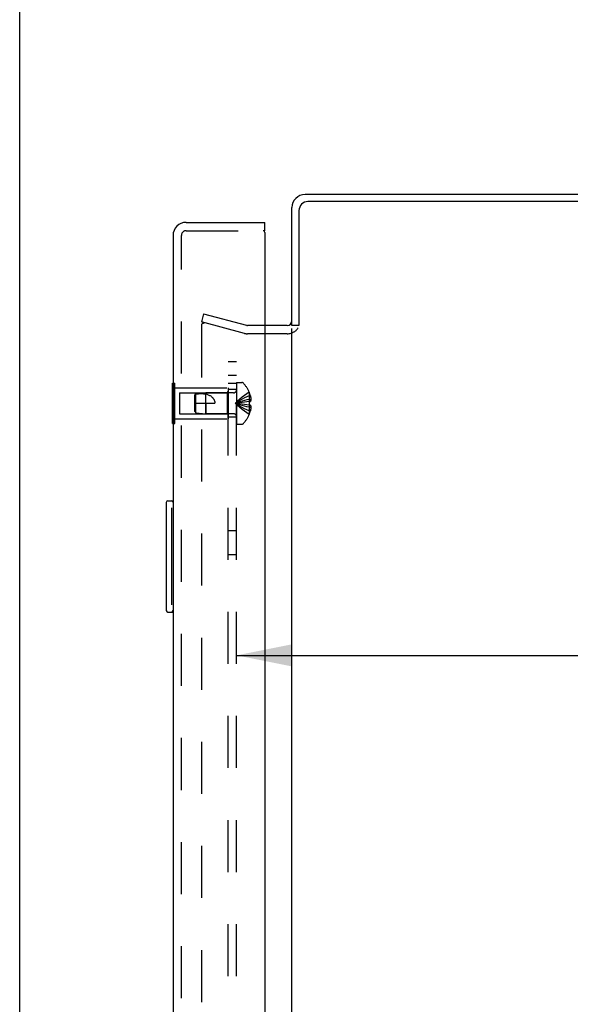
# Model space of a CAD drawing. Header units: inches. Extents: x 0 to 85, y 0 to 55.
# Tile 5 of 55: x 0 to 4.9, y 28.3 to 37.1. Entities that reach past the tile are written whole.
import ezdxf

# ---------------------------------------------------------------- set-up
doc = ezdxf.new("R2010")
doc.units = ezdxf.units.IN
doc.header["$LTSCALE"] = 4.675
doc.header["$MEASUREMENT"] = 0
doc.linetypes.add('HIDDEN', pattern=[0.2, 0.1, -0.1])
doc.layers.get('0').update_dxf_attribs({"linetype": 'CONTINUOUS'})
for name, color, linetype in [('DEFAULT_2', 8, 'HIDDEN'), ('DIMENSIONS', 7, 'CONTINUOUS'), ('REAR_DOOR', 7, 'CONTINUOUS'), ('SUBPANEL', 7, 'CONTINUOUS')]:
    doc.layers.add(name, color=color, linetype=linetype)
doc.styles.get("Standard").update_dxf_attribs({"font": 'arial.ttf'})
doc.dimstyles.new('DIMSTYLE_1', dxfattribs={"dimtxt": 0.375, "dimasz": 0.5, "dimexe": 0.09, "dimexo": 0.07, "dimgap": 0.0375, "dimtad": 0, "dimtih": 1, "dimtoh": 1, "dimzin": 4, "dimdsep": 46, "dimtxsty": 'Standard', "dimblk": '_FILLED', "dimblk1": '_FILLED', "dimblk2": '_FILLED', "dimcen": 0.09, "dimadec": 3, "dimazin": 1, "dimtfac": 1, "dimtdec": 3, "dimtofl": 0, "dimtmove": 0, "dimatfit": 3, "dimldrblk": '_FILLED', "dimfxl": 0, "dimtolj": 1, "dimtzin": 4, "dimarcsym": 0})

# ---------------------------------------------------------------- blocks, each defined once
blk = doc.blocks.new('_FILLED')
at = {"color": 0, "linetype": 'ByBlock'}
blk.add_solid([(0, 0), (-1, 0.2), (-1, -0.2)], dxfattribs=at)
blk = doc.blocks.new('*D17')
at = {"layer": 'DIMENSIONS', "color": 2, "linetype": 'Continuous'}
for p, q in [((1.9474, 31.4147), (5.2966, 31.4147)), ((12.5394, 31.4147), (9.1902, 31.4147))]:
    blk.add_line(p, q, dxfattribs=at)
at = {"layer": 'DIMENSIONS', "color": 2, "linetype": 'Continuous', "xscale": 0.5, "yscale": 0.5, "zscale": 0.5, "rotation": 180}
blk.add_blockref('_FILLED', (1.9474, 31.4147), dxfattribs=at)
at = {"layer": 'DIMENSIONS', "color": 2, "linetype": 'Continuous', "xscale": 0.5, "yscale": 0.5, "zscale": 0.5}
blk.add_blockref('_FILLED', (12.5394, 31.4147), dxfattribs=at)
at = {"layer": 'DIMENSIONS', "color": 2, "linetype": 'Continuous', "insert": (7.2434, 31.6022), "char_height": 0.375, "width": 3.518587, "attachment_point": 2, "line_spacing_factor": 0.9}
blk.add_mtext('10.59 USABLE\\PDEPTH', dxfattribs=at)

msp = doc.modelspace()

# ---------------------------------------------------------------- linework, layer by layer
at = {"color": 7, "linetype": 'Continuous'}
for p, q in [((0, 0), (0, 55)), ((2.507436, 34.378227), (2.444436, 34.378227)), ((2.402436, 34.303227), (2.201436, 34.303227))]:
    msp.add_line(p, q, dxfattribs=at)
at = {"color": 3, "linetype": 'Continuous'}
for p, q in [((12.039436, 35.553227), (2.561436, 35.553227)), ((12.039436, 35.490227), (2.587436, 35.490227)), ((2.444436, 34.378227), (2.444436, 35.436227)), ((2.507436, 35.410227), (2.507436, 34.376348)), ((2.402436, 34.378227), (2.201436, 34.378227)), ((2.444436, 20.755227), (2.444436, 34.351227))]:
    msp.add_line(p, q, dxfattribs=at)
for centre, radius, start, end in [((2.561436, 35.436227), 0.117, 90, 180), ((2.587436, 35.410227), 0.08, 90, 180), ((2.402436, 34.420227), 0.042, 270, 360)]:
    msp.add_arc(centre, radius, start, end, dxfattribs=at)
at = {"color": 7, "linetype": 'Continuous'}
msp.add_arc((2.402436, 34.420227), 0.117, 270, 287.6945828, dxfattribs=at)
at = {"layer": 'DEFAULT_2', "color": 8, "linetype": 'HIDDEN'}
for p, q in [((1.651213, 34.482538), (1.631801, 34.410094)), ((2.017918, 34.306634), (1.631801, 34.410094)), ((1.651213, 34.482538), (2.037329, 34.379079)), ((1.631801, 34.378525), (1.631801, 20.727928)), ((2.201436, 34.378227), (2.0438, 34.378227)), ((2.201436, 34.303227), (2.0438, 34.303227))]:
    msp.add_line(p, q, dxfattribs=at)
for points in [[(1.65112, 34.398525), (1.649521, 34.398456), (1.647937, 34.398251), (1.646375, 34.397912), (1.644845, 34.39744), (1.643357, 34.396839), (1.641923, 34.396113), (1.640552, 34.395267), (1.639253, 34.394306), (1.638034, 34.393238), (1.636906, 34.392069), (1.635874, 34.390808), (1.634946, 34.389463), (1.634129, 34.388043), (1.633428, 34.386558), (1.632848, 34.385018), (1.632392, 34.383434), (1.632065, 34.381816), (1.631868, 34.380182), (1.631801, 34.378525)], [(1.65112, 34.398525), (1.652712, 34.398457), (1.654291, 34.398253), (1.655859, 34.397914)]]:
    msp.add_lwpolyline(points, dxfattribs=at)
for centre, radius, start, end in [((2.0438, 34.403227), 0.025, 255, 270), ((2.402436, 34.420227), 0.117, 287.6945828, 326.9001751), ((2.0438, 34.403227), 0.1, 255, 270)]:
    msp.add_arc(centre, radius, start, end, dxfattribs=at)
at = {"layer": 'REAR_DOOR', "color": 3, "linetype": 'Continuous'}
for p, q in [((1.493436, 35.303227), (2.201436, 35.303227)), ((2.201436, 35.213227), (2.201436, 19.893227)), ((1.376436, 35.186227), (1.376436, 19.920227))]:
    msp.add_line(p, q, dxfattribs=at)
at = {"layer": 'REAR_DOOR', "color": 7, "linetype": 'Continuous'}
for p, q in [((2.201436, 35.228227), (2.201436, 35.303227)), ((2.201436, 35.228227), (2.186436, 35.228227)), ((1.372436, 33.498093), (1.372436, 33.85836)), ((1.372436, 33.85836), (1.376436, 33.85836)), ((1.372436, 33.768293), (1.376436, 33.768293)), ((1.372436, 33.58816), (1.376436, 33.58816)), ((1.372436, 33.498093), (1.376436, 33.498093)), ((1.316436, 32.788227), (1.316436, 31.818227)), ((1.331436, 32.803227), (1.376436, 32.803227)), ((1.363103, 32.703227), (1.363103, 31.903227)), ((1.331436, 31.803227), (1.376436, 31.803227))]:
    msp.add_line(p, q, dxfattribs=at)
at = {"layer": 'REAR_DOOR', "color": 8, "linetype": 'HIDDEN'}
for p, q in [((1.493436, 35.228227), (2.186436, 35.228227)), ((1.451436, 19.920227), (1.451436, 35.186227)), ((1.376436, 33.85836), (1.393436, 33.85836)), ((1.393436, 33.498093), (1.393436, 33.85836)), ((1.393436, 33.818227), (1.872436, 33.818227)), ((1.862436, 33.773227), (1.872436, 33.783227)), ((1.872436, 33.818227), (1.872436, 33.538227)), ((1.947436, 33.864727), (1.947436, 33.491727)), ((1.947436, 33.864727), (1.993986, 33.864727)), ((1.376436, 33.768293), (1.393436, 33.768293)), ((1.434936, 33.773227), (1.434936, 33.583227)), ((1.434936, 33.773227), (1.862436, 33.773227)), ((1.572436, 33.752226), (1.582387, 33.763221)), ((1.572436, 33.604227), (1.572436, 33.752226)), ((1.582387, 33.763221), (1.672436, 33.772226)), ((1.582387, 33.593232), (1.582387, 33.763221)), ((1.672436, 33.584227), (1.672436, 33.772227)), ((1.919236, 33.772227), (1.672436, 33.772227)), ((1.862436, 33.773227), (1.862436, 33.583227)), ((2.038643, 33.69159), (2.016835, 33.689246)), ((2.060793, 33.693727), (2.03832, 33.691557)), ((2.060793, 33.777727), (2.060395, 33.777493)), ((2.060395, 33.777493), (2.060793, 33.776512)), ((2.060793, 33.693727), (2.060395, 33.69369)), ((2.060793, 33.776512), (2.060793, 33.693727)), ((2.060793, 33.746727), (2.070841, 33.746727)), ((2.060793, 33.713126), (2.075742, 33.713126)), ((2.060793, 33.693727), (2.070841, 33.693727)), ((1.572436, 33.678227), (1.752436, 33.678227)), ((1.572436, 33.604227), (1.582387, 33.593232)), ((1.67244, 33.678227), (1.672436, 33.584227)), ((1.996123, 33.68678), (1.975635, 33.684091)), ((2.017087, 33.689274), (1.99594, 33.686757)), ((2.060793, 33.662727), (2.03832, 33.664897)), ((2.060395, 33.662763), (2.060793, 33.662727)), ((2.060793, 33.662727), (2.060793, 33.579941)), ((2.070841, 33.662727), (2.060793, 33.662727)), ((2.060793, 33.643327), (2.075742, 33.643327)), ((2.060793, 33.609727), (2.070841, 33.609727)), ((1.376436, 33.58816), (1.393436, 33.58816)), ((1.393436, 33.538227), (1.872436, 33.538227)), ((1.434936, 33.583227), (1.862436, 33.583227)), ((1.582387, 33.593232), (1.672436, 33.584227)), ((1.919236, 33.584227), (1.672436, 33.584227)), ((1.862436, 33.583227), (1.872436, 33.573227)), ((2.060793, 33.579941), (2.060395, 33.57896)), ((2.060395, 33.57896), (2.060793, 33.578727)), ((1.376436, 33.498093), (1.393436, 33.498093)), ((1.947436, 33.491727), (1.993986, 33.491727))]:
    msp.add_line(p, q, dxfattribs=at)
for points in [[(1.582387, 33.763161), (1.579758, 33.760283), (1.574782, 33.754816)], [(1.582387, 33.763161), (1.593893, 33.764096), (1.605496, 33.764779), (1.617253, 33.765234), (1.62895, 33.76539), (1.640446, 33.765191), (1.651609, 33.764627), (1.66225, 33.763667), (1.67244, 33.76232)], [(1.67244, 33.76232), (1.679799, 33.760184), (1.686702, 33.757872), (1.69314, 33.755392), (1.699138, 33.752759), (1.704715, 33.749986), (1.709873, 33.747098), (1.714616, 33.744118), (1.718958, 33.741071), (1.722903, 33.73799), (1.726492, 33.734878), (1.729757, 33.731744), (1.732723, 33.728591), (1.735421, 33.725422), (1.737871, 33.722231), (1.7401, 33.719016), (1.742125, 33.715756), (1.74397, 33.712438), (1.745643, 33.709032), (1.747164, 33.705499), (1.748514, 33.701851), (1.749686, 33.698079), (1.750665, 33.694211), (1.751435, 33.690264), (1.751992, 33.686267), (1.752324, 33.682255), (1.752436, 33.678227)], [(2.060395, 33.777493), (2.03832, 33.763797), (2.016835, 33.748961), (1.99594, 33.732986), (1.975635, 33.715872), (1.955919, 33.697619), (1.936793, 33.678227)], [(2.060793, 33.746727), (2.038643, 33.737282), (2.017087, 33.727049), (1.996123, 33.716027), (1.975753, 33.704216), (1.955976, 33.691616), (1.936793, 33.678227)], [(2.060793, 33.713126), (2.038643, 33.708314), (2.017087, 33.703101), (1.996123, 33.697485), (1.975753, 33.691467), (1.955976, 33.685048), (1.936793, 33.678227)], [(2.060395, 33.69369), (2.060616, 33.688539), (2.060748, 33.683396), (2.060792, 33.678227), (2.060748, 33.673057), (2.060616, 33.667914), (2.060395, 33.662763)], [(2.070841, 33.746727), (2.071836, 33.742266), (2.072713, 33.737892), (2.07347, 33.733609), (2.074116, 33.729405), (2.074661, 33.725277), (2.075109, 33.7212), (2.075471, 33.717147), (2.075742, 33.713126)], [(2.075742, 33.713126), (2.075457, 33.710708), (2.075078, 33.708286), (2.074607, 33.705859), (2.074042, 33.70343), (2.073383, 33.701001), (2.07263, 33.698572), (2.071782, 33.696148), (2.070841, 33.693727)], [(1.975753, 33.684107), (1.955976, 33.681256), (1.936793, 33.678227)], [(1.975635, 33.684091), (1.955919, 33.681248), (1.936793, 33.678227)], [(2.060395, 33.57896), (2.03832, 33.592657), (2.016835, 33.607493), (1.99594, 33.623467), (1.975635, 33.640581), (1.955919, 33.658834), (1.936793, 33.678227)], [(2.060793, 33.609727), (2.038643, 33.619171), (2.017087, 33.629405), (1.996123, 33.640427), (1.975753, 33.652238), (1.955976, 33.664838), (1.936793, 33.678227)], [(2.060793, 33.643327), (2.038643, 33.648139), (2.017087, 33.653353), (1.996123, 33.658968), (1.975753, 33.664986), (1.955976, 33.671405), (1.936793, 33.678227)], [(2.038643, 33.664864), (2.016835, 33.667208), (1.99594, 33.669696), (1.975635, 33.672362), (1.955919, 33.675206), (1.936793, 33.678227)], [(2.017087, 33.667179), (1.996123, 33.669673), (1.975753, 33.672346), (1.955976, 33.675197), (1.936793, 33.678227)], [(2.070841, 33.662727), (2.071782, 33.660306), (2.07263, 33.657881), (2.073383, 33.655453), (2.074042, 33.653023), (2.074607, 33.650594), (2.075078, 33.648168), (2.075457, 33.645746), (2.075742, 33.643327)], [(2.075742, 33.643327), (2.075471, 33.639306), (2.075109, 33.635253), (2.074661, 33.631176), (2.074116, 33.627048), (2.07347, 33.622844), (2.072713, 33.618561), (2.071836, 33.614188), (2.070841, 33.609727)]]:
    msp.add_lwpolyline(points, dxfattribs=at)
at = {"layer": 'REAR_DOOR', "color": 7, "linetype": 'Continuous'}
for points in [[(1.361436, 32.739397), (1.361921, 32.733714), (1.362327, 32.727864), (1.362658, 32.721871), (1.362903, 32.715754), (1.36305, 32.709531), (1.363103, 32.703227)], [(1.363103, 31.903227), (1.363049, 31.896926), (1.362902, 31.890705), (1.362658, 31.884589), (1.362327, 31.878595), (1.361921, 31.872743), (1.361436, 31.867055)]]:
    msp.add_lwpolyline(points, dxfattribs=at)
at = {"layer": 'REAR_DOOR', "color": 3, "linetype": 'Continuous'}
for centre, radius, start, end in [((1.493436, 35.186227), 0.117, 90, 180), ((2.186436, 35.213227), 0.015, 0, 90)]:
    msp.add_arc(centre, radius, start, end, dxfattribs=at)
at = {"layer": 'REAR_DOOR', "color": 8, "linetype": 'HIDDEN'}
for centre, radius, start, end in [((1.493436, 35.186227), 0.042, 90, 180), ((1.919236, 33.800427), 0.0282, 270, 360), ((1.993986, 33.844727), 0.02, 43.5137951, 90), ((1.818617, 33.678227), 0.26182, 22.3356872, 43.5137951), ((1.818617, 33.678227), 0.261361, 15.1941118, 22.089377), ((1.818617, 33.678227), 0.261361, 337.910623, 344.8058882), ((1.919236, 33.556027), 0.0282, 0, 90), ((1.818617, 33.678227), 0.26182, 316.4862049, 337.6643128), ((1.993986, 33.511727), 0.02, 270, 316.4862049)]:
    msp.add_arc(centre, radius, start, end, dxfattribs=at)
at = {"layer": 'REAR_DOOR', "color": 7, "linetype": 'Continuous'}
for centre, start, end in [((1.331436, 32.788227), 90, 180), ((1.361436, 32.788227), 0, 90), ((1.331436, 31.818227), 180, 270), ((1.361436, 31.818227), 270, 360)]:
    msp.add_arc(centre, 0.015, start, end, dxfattribs=at)
at = {"layer": 'SUBPANEL', "color": 8, "linetype": 'HIDDEN'}
for p, q in [((1.872436, 21.053227), (1.872436, 34.053227)), ((1.872436, 34.053227), (1.947436, 34.053227)), ((1.947436, 21.053227), (1.947436, 34.053227)), ((1.947436, 33.928227), (1.872436, 33.928227)), ((1.872436, 33.859227), (1.947436, 33.859227)), ((1.947436, 33.803227), (1.872436, 33.803227)), ((1.947436, 33.553227), (1.872436, 33.553227)), ((1.872436, 32.537227), (1.947436, 32.537227)), ((1.872436, 32.319227), (1.947436, 32.319227))]:
    msp.add_line(p, q, dxfattribs=at)

# ---------------------------------------------------------------- dimensions: what is measured, and where the dimension line sits
at = {"layer": 'DIMENSIONS', "color": 2, "linetype": 'Continuous'}
dim = msp.add_linear_dim(base=(1.947436, 31.414724), p1=(12.539436, 19.493227), p2=(1.947436, 32.895442), angle=180, text='<> USABLE\\PDEPTH', dimstyle='DIMSTYLE_1', dxfattribs=at)
dim.commit()
dim.dimension.update_dxf_attribs({"geometry": '*D17', "text_midpoint": (7.243436, 31.133474), "dimtype": 160})

doc.saveas('drawing.dxf')
